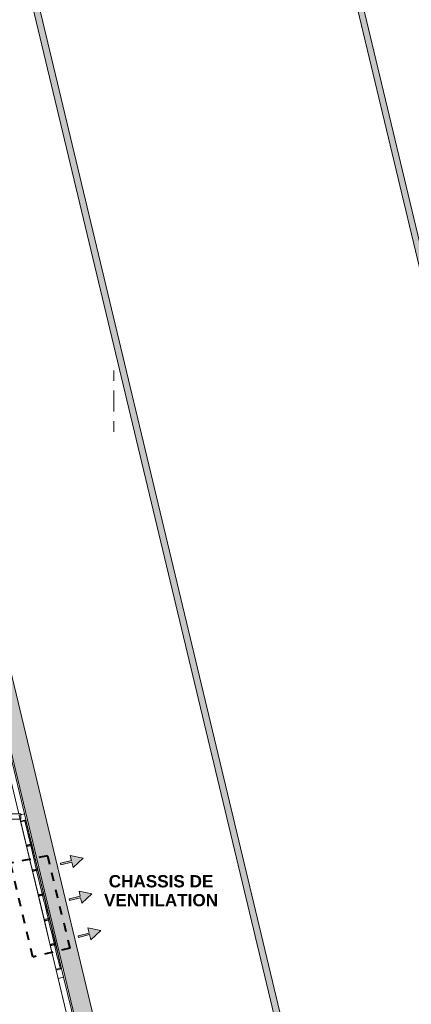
# Model space of a CAD drawing. Header units: millimetres. Extents: x -22000 to 226618, y -100134 to 72379.
# Tile 39 of 44: x 85914 to 98700, y -20219 to 11915. Entities that reach past the tile are written whole.
import ezdxf
from ezdxf.enums import TextEntityAlignment as Align

# ---------------------------------------------------------------- set-up
doc = ezdxf.new("R2010")
doc.units = ezdxf.units.MM
doc.header["$MEASUREMENT"] = 0
doc.linetypes.add('Points tirets', pattern=[670.277762, 352.777767, -176.388884, 0, -141.111112])
doc.linetypes.add('Traits', pattern=[564.444447, 282.222223, -282.222223])
for name, color, linetype in [('01-01 BAT MITOYEN', 7, 'Continuous'), ('02-01 File _ Axe.Construction', 7, 'Continuous'), ('02-04 Mur.Construction', 7, 'Continuous'), ('06-03 Texte 1000ème 500ème.Texte', 7, 'Continuous'), ('08-01 contour hachures', 7, 'Continuous'), ('A-AREA-____-OTLN.Modèle IFC', 7, 'Continuous'), ('A-GLAZ-CURT-OTLN.Modèle IFC', 7, 'Continuous'), ('A-GLAZ-CWMG-OTLN.Modèle IFC', 7, 'Continuous'), ('A-WALL-____-OTLN.Modèle IFC', 7, 'Continuous')]:
    doc.layers.add(name, color=color, linetype=linetype)
doc.styles.add('STYLE_GENERE_3', font='txt')
doc.styles.add('STYLE_GENERE_4', font='txt')

# ---------------------------------------------------------------- blocks, each defined once
blk = doc.blocks.new('Mur_1_1', base_point=(66046, 69762))
at = {"layer": '01-01 BAT MITOYEN', "linetype": 'Continuous', "lineweight": 0, "true_color": 0xffffff}
blk.add_hatch(color=7, dxfattribs=at).paths.add_polyline_path([(93145, -40756), (66646, 69834), (66656, 67217), (93153, -43365)])
at = {"layer": '01-01 BAT MITOYEN', "color": 7, "linetype": 'Continuous', "lineweight": 20, "flags": 128}
for points in [[(66046, 69762), (93153, -43365)], [(93145, -40756), (66646, 69834)]]:
    blk.add_lwpolyline(points, dxfattribs=at)
blk = doc.blocks.new('Mur_132_1', base_point=(81026, 34496))
at = {"layer": '01-01 BAT MITOYEN', "linetype": 'Continuous', "lineweight": 0, "true_color": 0xffffff}
blk.add_hatch(color=7, dxfattribs=at).paths.add_polyline_path([(98010, -35524), (81267, 34348), (81073, 34302), (97815, -35570)])
at = {"layer": '01-01 BAT MITOYEN', "color": 7, "linetype": 'Continuous', "lineweight": 20, "flags": 128}
for points in [[(81026, 34496), (97862, -35765)], [(98010, -35524), (81267, 34348)]]:
    blk.add_lwpolyline(points, dxfattribs=at)
blk = doc.blocks.new('Mur_134_1', base_point=(91237, 36943))
at = {"layer": '02-04 Mur.Construction', "linetype": 'Continuous', "lineweight": 0, "true_color": 0xffffff}
blk.add_hatch(color=7, dxfattribs=at).paths.add_polyline_path([(91089, 36702), (107832, -33170), (108026, -33124), (91284, 36749)])
at = {"layer": '02-04 Mur.Construction', "color": 7, "linetype": 'Continuous', "lineweight": 20, "flags": 128}
for points in [[(91089, 36702), (107832, -33170)], [(108026, -33124), (91284, 36749)]]:
    blk.add_lwpolyline(points, dxfattribs=at)
blk = doc.blocks.new('Mur 20[55]_1', base_point=(83390, -14090))
at = {"layer": 'A-WALL-____-OTLN.Modèle IFC', "color": 7, "linetype": 'Continuous', "lineweight": 18}
for p, q in [((83390, -14000), (85948, -14000)), ((83390, -14000), (83390, -14180)), ((85948, -14000), (85948, -14029)), ((85948, -14029), (85948, -14180)), ((85929, -14180), (83390, -14180)), ((85948, -14180), (85929, -14180))]:
    blk.add_line(p, q, dxfattribs=at)
blk = doc.blocks.new('Mur 24[67]_1', base_point=(87725, -21290))
at = {"layer": 'A-WALL-____-OTLN.Modèle IFC', "color": 7, "linetype": 'Continuous', "lineweight": 18}
for p, q in [((84786, -9411), (84961, -9369)), ((85383, -11902), (84786, -9411)), ((84961, -9369), (85558, -11860)), ((85558, -11860), (86071, -14000)), ((85886, -14000), (85383, -11902)), ((85948, -14000), (85886, -14000)), ((85896, -14042), (86071, -14000)), ((85943, -14238), (85896, -14042)), ((85948, -14000), (85948, -14029)), ((86071, -14000), (86118, -14197)), ((86118, -14197), (85943, -14238)), ((87108, -19101), (85943, -14238)), ((86118, -14197), (87283, -19059)), ((87108, -19101), (87283, -19059)), ((87141, -19239), (87108, -19101)), ((87174, -19375), (87141, -19239)), ((87283, -19059), (87316, -19197)), ((87316, -19197), (87349, -19333)), ((87174, -19375), (87349, -19333)), ((87637, -21311), (87174, -19375)), ((87349, -19333), (87813, -21269)), ((87813, -21269), (87637, -21311))]:
    blk.add_line(p, q, dxfattribs=at)
blk = doc.blocks.new('Elément Modèle 79[336]_1', base_point=(87186, -18653))
at = {"layer": 'A-GLAZ-CURT-OTLN.Modèle IFC', "color": 7, "linetype": 'Continuous', "lineweight": 18}
for p, q in [((87090, -18274), (87051, -18283)), ((87074, -18380), (87051, -18283)), ((87113, -18370), (87090, -18274)), ((87097, -18476), (87074, -18380)), ((87120, -18572), (87097, -18476)), ((87136, -18467), (87113, -18370)), ((87143, -18668), (87120, -18572)), ((87159, -18563), (87136, -18467)), ((87182, -18659), (87159, -18563)), ((87166, -18763), (87143, -18668)), ((87188, -18858), (87166, -18763)), ((87205, -18754), (87182, -18659)), ((87211, -18952), (87188, -18858)), ((87227, -18849), (87205, -18754)), ((87233, -19045), (87211, -18952)), ((87250, -18942), (87227, -18849)), ((87272, -19036), (87250, -18942)), ((87272, -19036), (87233, -19045))]:
    blk.add_line(p, q, dxfattribs=at)
blk = doc.blocks.new('Elément Modèle 80[337]_1', base_point=(86992, -17843))
at = {"layer": 'A-GLAZ-CURT-OTLN.Modèle IFC', "color": 7, "linetype": 'Continuous', "lineweight": 18}
for p, q in [((86895, -17463), (86856, -17472)), ((86879, -17567), (86856, -17472)), ((86902, -17663), (86879, -17567)), ((86918, -17558), (86895, -17463)), ((86925, -17758), (86902, -17663)), ((86941, -17653), (86918, -17558)), ((86964, -17749), (86941, -17653)), ((86948, -17853), (86925, -17758)), ((86971, -17949), (86948, -17853)), ((86987, -17844), (86964, -17749)), ((86993, -18044), (86971, -17949)), ((87009, -17939), (86987, -17844)), ((87032, -18035), (87009, -17939)), ((87016, -18139), (86993, -18044)), ((87039, -18234), (87016, -18139)), ((87055, -18130), (87032, -18035)), ((87078, -18225), (87039, -18234)), ((87078, -18225), (87055, -18130))]:
    blk.add_line(p, q, dxfattribs=at)
blk = doc.blocks.new('Elément Modèle 81[338]_1', base_point=(86797, -17032))
at = {"layer": 'A-GLAZ-CURT-OTLN.Modèle IFC', "color": 7, "linetype": 'Continuous', "lineweight": 18}
for p, q in [((86662, -16662), (86701, -16653)), ((86662, -16662), (86685, -16755)), ((86701, -16653), (86724, -16746)), ((86685, -16755), (86707, -16849)), ((86707, -16849), (86730, -16943)), ((86724, -16746), (86746, -16840)), ((86730, -16943), (86753, -17039)), ((86746, -16840), (86769, -16934)), ((86769, -16934), (86791, -17029)), ((86791, -17029), (86814, -17125)), ((86753, -17039), (86775, -17134)), ((86775, -17134), (86798, -17230)), ((86798, -17230), (86822, -17327)), ((86814, -17125), (86837, -17221)), ((86822, -17327), (86845, -17424)), ((86837, -17221), (86861, -17318)), ((86861, -17318), (86884, -17415)), ((86845, -17424), (86884, -17415))]:
    blk.add_line(p, q, dxfattribs=at)
blk = doc.blocks.new('IFC Extruded[339]_1', base_point=(86603, -16222))
at = {"layer": 'A-GLAZ-CURT-OTLN.Modèle IFC', "color": 7, "linetype": 'Continuous', "lineweight": 18}
for p, q in [((86507, -15842), (86468, -15852)), ((86651, -16613), (86468, -15852)), ((86690, -16604), (86507, -15842)), ((86690, -16604), (86651, -16613))]:
    blk.add_line(p, q, dxfattribs=at)
blk = doc.blocks.new('IFC Extruded[340]_1', base_point=(86409, -15412))
at = {"layer": 'A-GLAZ-CURT-OTLN.Modèle IFC', "color": 7, "linetype": 'Continuous', "lineweight": 18}
for p, q in [((86313, -15032), (86274, -15041)), ((86456, -15803), (86274, -15041)), ((86495, -15794), (86313, -15032)), ((86495, -15794), (86456, -15803))]:
    blk.add_line(p, q, dxfattribs=at)
blk = doc.blocks.new('IFC Extruded[341]_1', base_point=(86215, -14601))
at = {"layer": 'A-GLAZ-CURT-OTLN.Modèle IFC', "color": 7, "linetype": 'Continuous', "lineweight": 18}
for p, q in [((86119, -14222), (86080, -14231)), ((86262, -14993), (86080, -14231)), ((86301, -14983), (86119, -14222)), ((86301, -14983), (86262, -14993))]:
    blk.add_line(p, q, dxfattribs=at)
blk = doc.blocks.new('Elément Modèle 82[342]_1', base_point=(87089, -18248))
at = {"layer": 'A-GLAZ-CWMG-OTLN.Modèle IFC', "color": 7, "linetype": 'Continuous', "lineweight": 18}
for p, q in [((86908, -18266), (86974, -18250)), ((86910, -18275), (86908, -18266)), ((86912, -18285), (86910, -18275)), ((86916, -18300), (86912, -18285)), ((86919, -18314), (86916, -18300)), ((87094, -18272), (86919, -18314)), ((86974, -18250), (87083, -18224)), ((87083, -18224), (87085, -18233)), ((87085, -18233), (87087, -18243)), ((87087, -18243), (87091, -18258)), ((87091, -18258), (87094, -18272))]:
    blk.add_line(p, q, dxfattribs=at)
blk = doc.blocks.new('Elément Modèle 83[343]_1', base_point=(86894, -17438))
at = {"layer": 'A-GLAZ-CWMG-OTLN.Modèle IFC', "color": 7, "linetype": 'Continuous', "lineweight": 18}
for p, q in [((86714, -17455), (86889, -17413)), ((86717, -17470), (86714, -17455)), ((86721, -17485), (86717, -17470)), ((86723, -17494), (86721, -17485)), ((86725, -17504), (86723, -17494)), ((86834, -17478), (86725, -17504)), ((86900, -17462), (86834, -17478)), ((86889, -17413), (86892, -17428)), ((86892, -17428), (86896, -17443)), ((86896, -17443), (86898, -17453)), ((86898, -17453), (86900, -17462))]:
    blk.add_line(p, q, dxfattribs=at)
blk = doc.blocks.new('Elément Modèle 84[344]_1', base_point=(86700, -16627))
at = {"layer": 'A-GLAZ-CWMG-OTLN.Modèle IFC', "color": 7, "linetype": 'Continuous', "lineweight": 18}
for p, q in [((86519, -16645), (86694, -16603)), ((86520, -16648), (86519, -16645)), ((86520, -16648), (86695, -16606)), ((86525, -16666), (86520, -16648)), ((86529, -16685), (86525, -16666)), ((86530, -16689), (86529, -16685)), ((86531, -16694), (86530, -16689)), ((86585, -16681), (86531, -16694)), ((86640, -16667), (86585, -16681)), ((86673, -16660), (86640, -16667)), ((86706, -16652), (86673, -16660)), ((86694, -16603), (86695, -16606)), ((86695, -16606), (86700, -16624)), ((86700, -16624), (86704, -16643)), ((86704, -16643), (86705, -16647)), ((86705, -16647), (86706, -16652))]:
    blk.add_line(p, q, dxfattribs=at)
blk = doc.blocks.new('Elément Modèle 85[345]_1', base_point=(86506, -15817))
at = {"layer": 'A-GLAZ-CWMG-OTLN.Modèle IFC', "color": 7, "linetype": 'Continuous', "lineweight": 18}
for p, q in [((86325, -15835), (86500, -15793)), ((86337, -15883), (86325, -15835)), ((86337, -15883), (86512, -15841)), ((86500, -15793), (86512, -15841))]:
    blk.add_line(p, q, dxfattribs=at)
blk = doc.blocks.new('Elément Modèle 86[346]_1', base_point=(86312, -15006))
at = {"layer": 'A-GLAZ-CWMG-OTLN.Modèle IFC', "color": 7, "linetype": 'Continuous', "lineweight": 18}
for p, q in [((86131, -15024), (86306, -14982)), ((86143, -15073), (86131, -15024)), ((86143, -15073), (86318, -15031)), ((86306, -14982), (86318, -15031))]:
    blk.add_line(p, q, dxfattribs=at)
blk = doc.blocks.new('IFC Extruded[347]_1', base_point=(87089, -18248))
at = {"layer": 'A-GLAZ-CWMG-OTLN.Modèle IFC', "color": 7, "linetype": 'Continuous', "lineweight": 18}
for p, q in [((86894, -17438), (86719, -17480)), ((86719, -17480), (86914, -18290)), ((86894, -17438), (87089, -18248)), ((87089, -18248), (86914, -18290))]:
    blk.add_line(p, q, dxfattribs=at)
blk = doc.blocks.new('IFC Extruded[348]_1', base_point=(86894, -17438))
at = {"layer": 'A-GLAZ-CWMG-OTLN.Modèle IFC', "color": 7, "linetype": 'Continuous', "lineweight": 18}
for p, q in [((86700, -16627), (86525, -16669)), ((86525, -16669), (86719, -17480)), ((86700, -16627), (86894, -17438)), ((86894, -17438), (86719, -17480))]:
    blk.add_line(p, q, dxfattribs=at)
blk = doc.blocks.new('IFC Extruded[349]_1', base_point=(86700, -16627))
at = {"layer": 'A-GLAZ-CWMG-OTLN.Modèle IFC', "color": 7, "linetype": 'Continuous', "lineweight": 18}
for p, q in [((86506, -15817), (86331, -15859)), ((86331, -15859), (86525, -16669)), ((86506, -15817), (86700, -16627)), ((86700, -16627), (86525, -16669))]:
    blk.add_line(p, q, dxfattribs=at)
blk = doc.blocks.new('IFC Extruded[350]_1', base_point=(86506, -15817))
at = {"layer": 'A-GLAZ-CWMG-OTLN.Modèle IFC', "color": 7, "linetype": 'Continuous', "lineweight": 18}
for p, q in [((86312, -15006), (86137, -15048)), ((86137, -15048), (86331, -15859)), ((86312, -15006), (86506, -15817)), ((86506, -15817), (86331, -15859))]:
    blk.add_line(p, q, dxfattribs=at)
blk = doc.blocks.new('IFC Extruded[351]_1', base_point=(86312, -15006))
at = {"layer": 'A-GLAZ-CWMG-OTLN.Modèle IFC', "color": 7, "linetype": 'Continuous', "lineweight": 18}
for p, q in [((86118, -14197), (85943, -14238)), ((85943, -14238), (86137, -15048)), ((86118, -14197), (86312, -15006)), ((86312, -15006), (86137, -15048))]:
    blk.add_line(p, q, dxfattribs=at)
blk = doc.blocks.new('IFC Extruded[352]_1', base_point=(87283, -19059))
at = {"layer": 'A-GLAZ-CWMG-OTLN.Modèle IFC', "color": 7, "linetype": 'Continuous', "lineweight": 18}
for p, q in [((87089, -18248), (86914, -18290)), ((86914, -18290), (87108, -19101)), ((87089, -18248), (87283, -19059)), ((87283, -19059), (87108, -19101))]:
    blk.add_line(p, q, dxfattribs=at)
blk = doc.blocks.new('IFC Extruded[353]_1', base_point=(87283, -19059))
at = {"layer": 'A-GLAZ-CWMG-OTLN.Modèle IFC', "color": 7, "linetype": 'Continuous', "lineweight": 18}
for p, q in [((87102, -19076), (87277, -19035)), ((87108, -19101), (87102, -19076)), ((87283, -19059), (87108, -19101)), ((87277, -19035), (87283, -19059))]:
    blk.add_line(p, q, dxfattribs=at)
blk = doc.blocks.new('IFC Extruded[354]_1', base_point=(86118, -14197))
at = {"layer": 'A-GLAZ-CWMG-OTLN.Modèle IFC', "color": 7, "linetype": 'Continuous', "lineweight": 18}
for p, q in [((85943, -14238), (86118, -14197)), ((85949, -14263), (85943, -14238)), ((86124, -14221), (85949, -14263)), ((86118, -14197), (86124, -14221))]:
    blk.add_line(p, q, dxfattribs=at)
blk = doc.blocks.new('Marque grille standard[393]_1', base_point=(88990, -31547))
at = {"layer": '02-01 File _ Axe.Construction', "color": 7, "linetype": 'Points tirets', "lineweight": 5}
for p, q in [((88990, -538), (88990, 462)), ((88990, -1538), (88990, -538))]:
    blk.add_line(p, q, dxfattribs=at)
at = {"layer": '02-01 File _ Axe.Construction', "color": 7, "lineweight": 9, "style": 'STYLE_GENERE_4'}
blk.add_attdef('AC_MarkerText_1', text='', height=350, rotation=360, dxfattribs=at).set_placement((88990, -31872), align=Align.TOP_CENTER)

msp = doc.modelspace()

# ---------------------------------------------------------------- hatches: boundary and pattern name
at = {"layer": '06-03 Texte 1000ème 500ème.Texte', "linetype": 'Continuous', "lineweight": 0, "true_color": 0xa70000}
for points in [[(87256, -15666), (87621, -15577), (87663, -15751), (87984, -15446), (87567, -15358), (87608, -15525), (87243, -15614)], [(87540, -16833), (87905, -16745), (87947, -16919), (88268, -16613), (87851, -16526), (87892, -16692), (87527, -16781)], [(87832, -18035), (88197, -17946), (88239, -18120), (88561, -17814), (88144, -17727), (88184, -17893), (87820, -17982)]]:
    msp.add_hatch(color=14, dxfattribs=at).paths.add_polyline_path(points)

# ---------------------------------------------------------------- linework, layer by layer
at = {"layer": '06-03 Texte 1000ème 500ème.Texte', "color": 7, "linetype": 'Continuous', "lineweight": 20, "flags": 128}
for points in [[(87256, -15666), (87621, -15577), (87663, -15751), (87984, -15446), (87567, -15358), (87608, -15525), (87243, -15614)], [(87540, -16833), (87905, -16745), (87947, -16919), (88268, -16613), (87851, -16526), (87892, -16692), (87527, -16781)], [(87832, -18035), (88197, -17946), (88239, -18120), (88561, -17814), (88144, -17727), (88184, -17893), (87820, -17982)]]:
    msp.add_lwpolyline(points, close=True, dxfattribs=at)
at = {"layer": '08-01 contour hachures', "color": 7, "linetype": 'Traits', "lineweight": 40}
for p, q in [((86817, -15370), (85548, -15622)), ((86817, -15370), (87550, -18383)), ((86341, -18677), (85618, -15608)), ((87550, -18383), (86341, -18677))]:
    msp.add_line(p, q, dxfattribs=at)
at = {"layer": 'A-AREA-____-OTLN.Modèle IFC', "color": 7, "linetype": 'Continuous', "lineweight": 0, "true_color": 0xfdf5ec, "flags": 128}
msp.add_lwpolyline([(6474, -21204), (33900, -21200), (33896, -21666), (43904, -21666), (43900, -21200), (87611, -21200), (85929, -14180), (84275, -14180), (85600, -19614), (65601, -19614), (65601, -13663, -0.157957), (65065, -12490), (63313, -12490, -0.214878), (62629, -13811), (62629, -19614), (14566, -19614), (14566, -13811, -0.215084), (13882, -12490), (12276, -12490, -0.214969), (11594, -13810), (11583, -19614), (6474, -19614)], format="xyb", close=True, dxfattribs=at)

# ---------------------------------------------------------------- block references
at = {"layer": '01-01 BAT MITOYEN', "color": 7, "lineweight": 20}
for name, p in [('Mur_1_1', (66046, 69762)), ('Mur_132_1', (81026, 34496))]:
    msp.add_blockref(name, p, dxfattribs=at)
at = {"layer": '02-01 File _ Axe.Construction', "color": 7, "linetype": 'Continuous', "lineweight": 9}
msp.add_blockref('Marque grille standard[393]_1', (88990, -31547), dxfattribs=at)
at = {"layer": '02-04 Mur.Construction', "color": 7, "lineweight": 20}
msp.add_blockref('Mur_134_1', (91237, 36943), dxfattribs=at)
at = {"layer": 'A-GLAZ-CURT-OTLN.Modèle IFC', "color": 7, "linetype": 'Continuous', "lineweight": 18}
for name, p in [('IFC Extruded[341]_1', (86215, -14601)), ('IFC Extruded[340]_1', (86409, -15412)), ('IFC Extruded[339]_1', (86603, -16222)), ('Elément Modèle 81[338]_1', (86797, -17032)), ('Elément Modèle 80[337]_1', (86992, -17843)), ('Elément Modèle 79[336]_1', (87186, -18653))]:
    msp.add_blockref(name, p, dxfattribs=at)
at = {"layer": 'A-GLAZ-CWMG-OTLN.Modèle IFC', "color": 7, "linetype": 'Continuous', "lineweight": 18}
for name, p in [('IFC Extruded[351]_1', (86312, -15006)), ('IFC Extruded[354]_1', (86118, -14197)), ('Elément Modèle 86[346]_1', (86312, -15006)), ('IFC Extruded[350]_1', (86506, -15817)), ('Elément Modèle 85[345]_1', (86506, -15817)), ('IFC Extruded[349]_1', (86700, -16627)), ('Elément Modèle 84[344]_1', (86700, -16627)), ('IFC Extruded[348]_1', (86894, -17438)), ('Elément Modèle 83[343]_1', (86894, -17438)), ('IFC Extruded[347]_1', (87089, -18248)), ('Elément Modèle 82[342]_1', (87089, -18248)), ('IFC Extruded[352]_1', (87283, -19059)), ('IFC Extruded[353]_1', (87283, -19059))]:
    msp.add_blockref(name, p, dxfattribs=at)
at = {"layer": 'A-WALL-____-OTLN.Modèle IFC', "color": 7, "linetype": 'Continuous', "lineweight": 18}
for name, p in [('Mur 24[67]_1', (87725, -21290)), ('Mur 20[55]_1', (83390, -14090))]:
    msp.add_blockref(name, p, dxfattribs=at)

# ---------------------------------------------------------------- texts
at = {"layer": '06-03 Texte 1000ème 500ème.Texte', "color": 7, "linetype": 'Continuous', "lineweight": 9, "insert": (90529, -16514), "char_height": 400, "attachment_point": 5, "line_spacing_factor": 0.9248, "style": 'STYLE_GENERE_3'}
msp.add_mtext('\\A1;{\\pqc;\\fArial|b1|i0|c0|p38;CHASSIS DE \\P\\pqc;\\fArial|b1|i0|c0|p38;VENTILATION}', dxfattribs=at)

doc.saveas('drawing.dxf')
